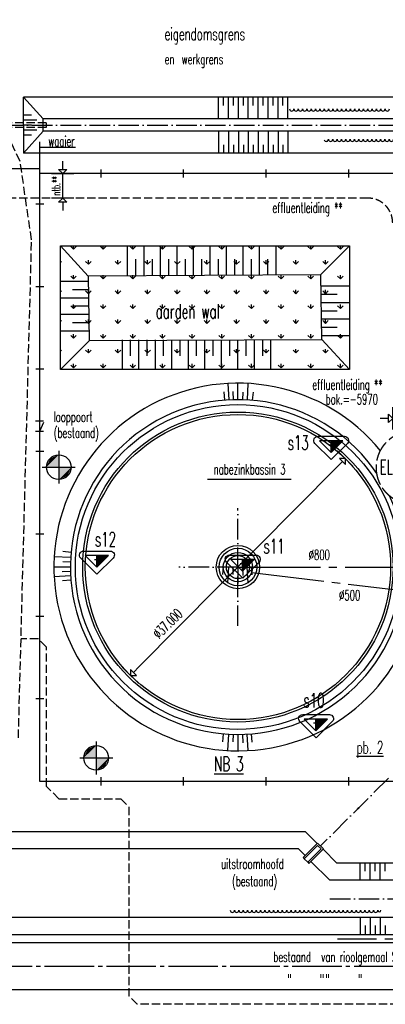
# Model space of a CAD drawing. Extents: x 0 to 420700, y 0 to 297000.
# Tile 3 of 18: x 88672 to 132966, y 114970 to 234399. Entities that reach past the tile are written whole.
import ezdxf
from ezdxf.enums import TextEntityAlignment as Align

# ---------------------------------------------------------------- set-up
doc = ezdxf.new("R2010")
doc.units = 0
doc.header["$LTSCALE"] = 500
for name, pattern in [('CENTRE_M', [7, 5, -1, 0, -1]), ('HIDDEN_L', [6, 5, -1]), ('HIDDEN_M', [2.75, 2, -0.75]), ('STR3', [15, 12, -1, 1, -1]), ('STRAMIEN_L', [26, 20, -2, 2, -2]), ('STRAMIEN_X', [36, 30, -2, 2, -2])]:
    doc.linetypes.add(name, pattern=pattern)
doc.layers.get('0').update_dxf_attribs({"linetype": 'CONTINUOUS'})
for name, color, linetype in [('B1', 52, 'CONTINUOUS'), ('B2', 30, 'CONTINUOUS'), ('B3', 110, 'CONTINUOUS'), ('BCL2', 12, 'CENTRE_M'), ('BDIM2', 144, 'CONTINUOUS'), ('BHL2', 30, 'HIDDEN_M'), ('BHL3', 82, 'HIDDEN_L'), ('BHL4', 140, 'HIDDEN_M'), ('BSL2', 12, 'STR3'), ('BSL3', 40, 'STRAMIEN_L'), ('BSL4', 140, 'STRAMIEN_X'), ('BTXT1', 52, 'CONTINUOUS'), ('BTXT2', 123, 'CONTINUOUS'), ('BTXT3', 141, 'CONTINUOUS')]:
    doc.layers.add(name, color=color, linetype=linetype)
doc.layers.get('0').freeze()
doc.styles.get("Standard").update_dxf_attribs({"font": 'SIMPLEX.shx', "width": 0.6, "height": 1000})

# ---------------------------------------------------------------- blocks, each defined once
blk = doc.blocks.new('QMP')
at = {"layer": 'BDIM2'}
for p, q in [((0, -0.9), (0, 0.9)), ((-0.333, 0), (-1, 0)), ((0, 0), (-0.333, 0.333)), ((-0.333, -0.333), (-0.333, 0.333)), ((-0.333, -0.333), (0, 0))]:
    blk.add_line(p, q, dxfattribs=at)
blk = doc.blocks.new('H')
for p, q in [((-500, 0), (500, 0)), ((0, -500), (0, 500))]:
    blk.add_line(p, q)
at = {"invisible_edges": 15}
blk.add_3dface([(-1501, 1499, -1), (-1501, -1501, -1), (1499, -1501, -1), (1499, 1499, -1)], dxfattribs=at)
blk = doc.blocks.new('*X9')
at = {"color": 0}
for p, q in [((95191, 206546), (94854, 206883)), ((95191, 206546), (95191, 206961)), ((95191, 206546), (95527, 206883)), ((98783, 206546), (98446, 206883)), ((98783, 206546), (98783, 206961)), ((98783, 206546), (99120, 206883)), ((102375, 206546), (102038, 206883)), ((102375, 206546), (102375, 206961)), ((102375, 206546), (102712, 206883)), ((105967, 206546), (105630, 206883)), ((105967, 206546), (105967, 206961)), ((105967, 206546), (106304, 206883)), ((109559, 206546), (109222, 206883)), ((109559, 206546), (109559, 206961)), ((109559, 206546), (109896, 206883)), ((113151, 206546), (112814, 206883)), ((113151, 206546), (113151, 206961)), ((113151, 206546), (113488, 206883)), ((116743, 206546), (116407, 206883)), ((116743, 206546), (116743, 206961)), ((116743, 206546), (117080, 206883)), ((120335, 206546), (119999, 206883)), ((120335, 206546), (120335, 206961)), ((120335, 206546), (120672, 206883)), ((123928, 206546), (123591, 206883)), ((123927, 206546), (123927, 206961)), ((123928, 206546), (124264, 206883)), ((127520, 206546), (127183, 206883)), ((127520, 206546), (127520, 206961)), ((127520, 206546), (127856, 206883)), ((93613, 204968), (93731, 205087)), ((96987, 204750), (96650, 205087)), ((96987, 204750), (96987, 205226)), ((96987, 204750), (97324, 205087)), ((100579, 204750), (100242, 205087)), ((100579, 204750), (100579, 205226)), ((100579, 204750), (100916, 205087)), ((104171, 204750), (103834, 205087)), ((104171, 204750), (104171, 205226)), ((104171, 204750), (104508, 205087)), ((107763, 204750), (107426, 205087)), ((107763, 204750), (107763, 205226)), ((107763, 204750), (108100, 205087)), ((111355, 204750), (111018, 205087)), ((111355, 204750), (111355, 205226)), ((111355, 204750), (111692, 205087)), ((114947, 204750), (114611, 205087)), ((114947, 204750), (114947, 205226)), ((114947, 204750), (115284, 205087)), ((118539, 204750), (118203, 205087)), ((118539, 204750), (118539, 205226)), ((118539, 204750), (118876, 205087)), ((122131, 204750), (121795, 205087)), ((122131, 204750), (122131, 205226)), ((122131, 204750), (122468, 205087)), ((125724, 204750), (125387, 205087)), ((125724, 204750), (125724, 205226)), ((125724, 204750), (126060, 205087)), ((95191, 202954), (94854, 203291)), ((95191, 202954), (95191, 203430)), ((95191, 202954), (95527, 203291)), ((98783, 202954), (98446, 203291)), ((98783, 202954), (98783, 203430)), ((98783, 202954), (99120, 203291)), ((102375, 202954), (102038, 203291)), ((102375, 202954), (102375, 203430)), ((102375, 202954), (102712, 203291)), ((105967, 202954), (105630, 203291)), ((105967, 202954), (105967, 203430)), ((105967, 202954), (106304, 203291)), ((109559, 202954), (109222, 203291)), ((109559, 202954), (109559, 203430)), ((109559, 202954), (109896, 203291)), ((113151, 202954), (112814, 203291)), ((113151, 202954), (113151, 203430)), ((113151, 202954), (113488, 203291)), ((116743, 202954), (116407, 203291)), ((116743, 202954), (116743, 203430)), ((116743, 202954), (117080, 203291)), ((120335, 202954), (119999, 203291)), ((120335, 202954), (120335, 203430)), ((120335, 202954), (120672, 203291)), ((123928, 202954), (123591, 203291)), ((123927, 202954), (123927, 203430)), ((123928, 202954), (124264, 203291)), ((127520, 202954), (127183, 203291)), ((127520, 202954), (127520, 203430)), ((127520, 202954), (127856, 203291)), ((93613, 201376), (93731, 201494)), ((96987, 201158), (96650, 201494)), ((96987, 201158), (96987, 201634)), ((96987, 201158), (97324, 201494)), ((100579, 201158), (100242, 201494)), ((100579, 201158), (100579, 201634)), ((100579, 201158), (100916, 201494)), ((104171, 201158), (103834, 201494)), ((104171, 201158), (104171, 201634)), ((104171, 201158), (104508, 201494)), ((107763, 201158), (107426, 201494)), ((107763, 201158), (107763, 201634)), ((107763, 201158), (108100, 201494)), ((111355, 201158), (111018, 201494)), ((111355, 201158), (111355, 201634)), ((111355, 201158), (111692, 201494)), ((114947, 201158), (114611, 201494)), ((114947, 201158), (114947, 201634)), ((114947, 201158), (115284, 201494)), ((118539, 201158), (118203, 201494)), ((118539, 201158), (118539, 201634)), ((118539, 201158), (118876, 201494)), ((122131, 201158), (121795, 201494)), ((122131, 201158), (122131, 201634)), ((122131, 201158), (122468, 201494)), ((125724, 201158), (125387, 201494)), ((125724, 201158), (125724, 201634)), ((125724, 201158), (126060, 201494)), ((95191, 199362), (94854, 199698)), ((95191, 199362), (95191, 199838)), ((95191, 199362), (95527, 199698)), ((98783, 199362), (98446, 199698)), ((98783, 199362), (98783, 199838)), ((98783, 199362), (99120, 199698)), ((102375, 199362), (102038, 199698)), ((102375, 199362), (102375, 199838)), ((102375, 199362), (102712, 199698)), ((105967, 199362), (105630, 199698)), ((105967, 199362), (105967, 199838)), ((105967, 199362), (106304, 199698)), ((109559, 199362), (109222, 199698)), ((109559, 199362), (109559, 199838)), ((109559, 199362), (109896, 199698)), ((113151, 199362), (112814, 199698)), ((113151, 199362), (113151, 199838)), ((113151, 199362), (113488, 199698)), ((116743, 199362), (116407, 199698)), ((116743, 199362), (116743, 199838)), ((116743, 199362), (117080, 199698)), ((120335, 199362), (119999, 199698)), ((120335, 199362), (120335, 199838)), ((120335, 199362), (120672, 199698)), ((123928, 199362), (123591, 199698)), ((123927, 199362), (123927, 199838)), ((123928, 199362), (124264, 199698)), ((127520, 199362), (127183, 199698)), ((127520, 199362), (127520, 199838)), ((127520, 199362), (127856, 199698)), ((93613, 197784), (93731, 197902)), ((96987, 197566), (96650, 197902)), ((96987, 197566), (96987, 198042)), ((96987, 197566), (97324, 197902)), ((100579, 197566), (100242, 197902)), ((100579, 197566), (100579, 198042)), ((100579, 197566), (100916, 197902)), ((104171, 197566), (103834, 197902)), ((104171, 197566), (104171, 198042)), ((104171, 197566), (104508, 197902)), ((107763, 197566), (107426, 197902)), ((107763, 197566), (107763, 198042)), ((107763, 197566), (108100, 197902)), ((111355, 197566), (111018, 197902)), ((111355, 197566), (111355, 198042)), ((111355, 197566), (111692, 197902)), ((114947, 197566), (114611, 197902)), ((114947, 197566), (114947, 198042)), ((114947, 197566), (115284, 197902)), ((118539, 197566), (118203, 197902)), ((118539, 197566), (118539, 198042)), ((118539, 197566), (118876, 197902)), ((122131, 197566), (121795, 197902)), ((122131, 197566), (122131, 198042)), ((122131, 197566), (122468, 197902)), ((125724, 197566), (125387, 197902)), ((125724, 197566), (125724, 198042)), ((125724, 197566), (126060, 197902)), ((95191, 195770), (94854, 196106)), ((95191, 195769), (95191, 196246)), ((95191, 195770), (95527, 196106)), ((98783, 195770), (98446, 196106)), ((98783, 195769), (98783, 196246)), ((98783, 195770), (99120, 196106)), ((102375, 195770), (102038, 196106)), ((102375, 195769), (102375, 196246)), ((102375, 195770), (102712, 196106)), ((105967, 195770), (105630, 196106)), ((105967, 195769), (105967, 196246)), ((105967, 195770), (106304, 196106)), ((109559, 195770), (109222, 196106)), ((109559, 195769), (109559, 196246)), ((109559, 195770), (109896, 196106)), ((113151, 195770), (112814, 196106)), ((113151, 195769), (113151, 196246)), ((113151, 195770), (113488, 196106)), ((116743, 195770), (116407, 196106)), ((116743, 195769), (116743, 196246)), ((116743, 195770), (117080, 196106)), ((120335, 195770), (119999, 196106)), ((120335, 195769), (120335, 196246)), ((120335, 195770), (120672, 196106)), ((123928, 195770), (123591, 196106)), ((123927, 195769), (123927, 196246)), ((123928, 195770), (124264, 196106)), ((127520, 195770), (127183, 196106)), ((127520, 195769), (127520, 196246)), ((127520, 195770), (127856, 196106)), ((93613, 194192), (93731, 194310)), ((96987, 193974), (96650, 194310)), ((96987, 193973), (96987, 194450)), ((96987, 193974), (97324, 194310)), ((100579, 193974), (100242, 194310)), ((100579, 193973), (100579, 194450)), ((100579, 193974), (100916, 194310)), ((104171, 193974), (103834, 194310)), ((104171, 193973), (104171, 194450)), ((104171, 193974), (104508, 194310)), ((107763, 193974), (107426, 194310)), ((107763, 193973), (107763, 194450)), ((107763, 193974), (108100, 194310)), ((111355, 193974), (111018, 194310)), ((111355, 193973), (111355, 194450)), ((111355, 193974), (111692, 194310)), ((114947, 193974), (114611, 194310)), ((114947, 193973), (114947, 194450)), ((114947, 193974), (115284, 194310)), ((118539, 193974), (118203, 194310)), ((118539, 193973), (118539, 194450)), ((118539, 193974), (118876, 194310)), ((122131, 193974), (121795, 194310)), ((122131, 193973), (122131, 194450)), ((122131, 193974), (122468, 194310)), ((125724, 193974), (125387, 194310)), ((125724, 193973), (125724, 194450)), ((125724, 193974), (126060, 194310)), ((95191, 192177), (94854, 192514)), ((95191, 192177), (95191, 192654)), ((95191, 192177), (95527, 192514)), ((98783, 192177), (98446, 192514)), ((98783, 192177), (98783, 192654)), ((98783, 192177), (99120, 192514)), ((102375, 192177), (102038, 192514)), ((102375, 192177), (102375, 192654)), ((102375, 192177), (102712, 192514)), ((105967, 192177), (105630, 192514)), ((105967, 192177), (105967, 192654)), ((105967, 192177), (106304, 192514)), ((109559, 192177), (109222, 192514)), ((109559, 192177), (109559, 192654)), ((109559, 192177), (109896, 192514)), ((113151, 192177), (112814, 192514)), ((113151, 192177), (113151, 192654)), ((113151, 192177), (113488, 192514)), ((116743, 192177), (116407, 192514)), ((116743, 192177), (116743, 192654)), ((116743, 192177), (117080, 192514)), ((120335, 192177), (119999, 192514)), ((120335, 192177), (120335, 192654)), ((120335, 192177), (120672, 192514)), ((123928, 192177), (123591, 192514)), ((123927, 192177), (123927, 192654)), ((123928, 192177), (124264, 192514)), ((127520, 192177), (127183, 192514)), ((127520, 192177), (127520, 192654)), ((127520, 192177), (127856, 192514))]:
    blk.add_line(p, q, dxfattribs=at)

msp = doc.modelspace()

# ---------------------------------------------------------------- linework, layer by layer
at = {"layer": 'B1'}
for p, q in [((112768, 222359), (112768, 225009)), ((113368, 224009), (113368, 225009)), ((113968, 222359), (113968, 225009)), ((114568, 224009), (114568, 225009)), ((115168, 222359), (115168, 225009)), ((115768, 224009), (115768, 225009)), ((116368, 222359), (116368, 225009)), ((116968, 224009), (116968, 225009)), ((117568, 222359), (117568, 225009)), ((118168, 224009), (118168, 225009)), ((118768, 222359), (118768, 225009)), ((119368, 224009), (119368, 225009)), ((119968, 222359), (119968, 225009)), ((120568, 224009), (120568, 225009)), ((121168, 222359), (121168, 225009)), ((90113, 222809), (89113, 222809)), ((90763, 222209), (89113, 222209)), ((90113, 221609), (89113, 221609)), ((90763, 221009), (89113, 221009)), ((90113, 220409), (89113, 220409)), ((112768, 220859), (112768, 218209)), ((113968, 220859), (113968, 218209)), ((115168, 220859), (115168, 218209)), ((116368, 220859), (116368, 218209)), ((117568, 220859), (117568, 218209)), ((118768, 220859), (118768, 218209)), ((119968, 220859), (119968, 218209)), ((121168, 220859), (121168, 218209)), ((91113, 175509, -3), (91113, 219584, -3)), ((113368, 219209), (113368, 218209)), ((114568, 219209), (114568, 218209)), ((115768, 219209), (115768, 218209)), ((116968, 219209), (116968, 218209)), ((118168, 219209), (118168, 218209)), ((119368, 219209), (119368, 218209)), ((120568, 219209), (120568, 218209)), ((305523, 215745, -2), (91113, 215745, -3)), ((114030, 188280), (113924, 190277)), ((115113, 188309), (115113, 190309)), ((116255, 188276), (116368, 190273)), ((113511, 188245), (113431, 189267)), ((114561, 188301), (114533, 189318)), ((115712, 188300), (115739, 189216)), ((116895, 188230), (116982, 189216)), ((90567, 185745, -3), (91567, 185745, -3)), ((91113, 184495, -3), (91582, 185599, -3)), ((90567, 184495, -3), (91567, 184495, -3)), ((93409, 182123), (93409, 178123)), ((91409, 180123), (95409, 180123)), ((91113, 160509, -3), (91113, 175509, -3)), ((94891, 169791), (93906, 169878)), ((94845, 169151), (92848, 169264)), ((94821, 168608), (93906, 168635)), ((94813, 168009), (92813, 168009)), ((94820, 167457), (93803, 167429)), ((94842, 166926), (92844, 166820)), ((94876, 166407), (93854, 166327)), ((91113, 142009, -3), (91113, 160509, -3)), ((113334, 147787), (113247, 146802)), ((113975, 147741), (113862, 145744)), ((114518, 147717), (114491, 146802)), ((115117, 147709), (115117, 145709)), ((115669, 147716), (115696, 146699)), ((116199, 147738), (116306, 145740)), ((116718, 147772), (116799, 146750)), ((97936, 146862), (97936, 142862)), ((95936, 144862), (99936, 144862)), ((305523, 142009, -3), (91113, 142009, -3)), ((123139, 132616), (123563, 132192)), ((129936, 130109), (129936, 132109)), ((130536, 131109), (130536, 132109)), ((131136, 130109), (131136, 132109)), ((131736, 131109), (131736, 132109)), ((132336, 130109), (132336, 132109)), ((132936, 131109), (132936, 132109)), ((129936, 125509), (129936, 123509)), ((131136, 125509), (131136, 123509)), ((132336, 125509), (132336, 123509)), ((130536, 124509), (130536, 123509)), ((131736, 124509), (131736, 123509)), ((132936, 124509), (132936, 123509))]:
    msp.add_line(p, q, dxfattribs=at)
at = {"layer": 'B1', "linetype": 'CONTINUOUS'}
msp.add_line((93878, 212752), (93878, 215745), dxfattribs=at)
at = {"layer": 'B1'}
for points in [[(121365, 223582, 1), (121891, 223582, 1), (122417, 223582, 1), (122944, 223582, 1), (123470, 223582, 1), (123996, 223582, 1), (124522, 223582, 1), (125049, 223582, 1), (125575, 223582, 1), (126101, 223582, 1), (126628, 223582, 1), (127154, 223582, 1), (127680, 223582, 1), (128207, 223582, 1), (128733, 223582, 1), (129259, 223582, 1), (129786, 223582, 1), (130312, 223582, 1), (130838, 223582, 1), (131365, 223582, 1), (131891, 223582, 1), (132417, 223582, 1), (132944, 223582, 1), (133470, 223582, 1)], [(125577, 219786, 0.7927478), (126076, 219903, 1), (126602, 219903, 1), (127129, 219903, 1), (127655, 219903, 1), (128181, 219903, 1), (128708, 219903, 1), (129234, 219903, 1), (129760, 219903, 1), (130287, 219903, 1), (130813, 219903, 1), (131339, 219903, 1), (131866, 219903, 1), (132392, 219903, 1), (132918, 219903, 1), (133445, 219903, 1), (133971, 219903, 1), (134497, 219903, 1), (135023, 219903, 1), (135550, 219903, 1), (136076, 219903, 1), (136602, 219903, 1), (137129, 219903, 1), (137655, 219903, 1)], [(114176, 126377, 1), (114702, 126377, 1), (115228, 126377, 1), (115754, 126377, 1), (116281, 126377, 1), (116807, 126377, 1), (117333, 126377, 1), (117860, 126377, 1), (118386, 126377, 1), (118912, 126377, 1), (119439, 126377, 1), (119965, 126377, 1), (120491, 126377, 1), (121018, 126377, 1), (121544, 126377, 1), (122070, 126377, 1), (122597, 126377, 1), (123123, 126377, 1), (123649, 126377, 1), (124176, 126377, 1), (124702, 126377, 1), (125228, 126377, 1), (125754, 126377, 1), (126281, 126377, 1), (126807, 126377, 1), (127333, 126377, 1), (127860, 126377, 1), (128386, 126377, 1), (128912, 126377, 1), (129439, 126377, 1), (129965, 126377, 1), (130491, 126377, 1), (131018, 126377, 1), (131544, 126377, 1), (132070, 126377, 1), (132446, 126377, 1)]]:
    msp.add_lwpolyline(points, format="xyb", dxfattribs=at)
msp.add_lwpolyline([(123139, 132616), (124765, 134242), (125190, 133818), (123563, 132192), (123705, 132050), (125472, 133818), (124765, 134525), (122998, 132757)], close=True, dxfattribs=at)
for radius in [19700, 2625, 2275, 1775]:
    msp.add_circle((115113, 168009), radius, dxfattribs=at)
for radius, start, end in [(22300, 39.26182, 354.08004), (20300, 33.98848, 25.13626)]:
    msp.add_arc((115113, 168009), radius, start, end, dxfattribs=at)
for points in [[(126389, 181906), (126389, 183320), (126389, 181906), (127804, 183320)], [(93409, 180123), (93409, 181623), (93409, 180123), (91909, 180123)], [(92659, 180873), (93409, 181623), (92659, 180873), (92353, 181188)], [(92659, 180873), (92353, 181188), (92659, 180873), (91909, 180123)], [(93409, 180123), (94909, 180123), (93409, 180123), (93409, 178623)], [(94159, 179373), (94466, 179058), (94159, 179373), (93409, 178623)], [(94159, 179373), (94466, 179058), (94159, 179373), (94909, 180123)], [(98009, 167993), (98009, 169408), (98009, 167993), (99424, 169408)], [(115678, 167508), (115678, 168922), (115678, 167508), (117092, 168922)], [(124558, 148156), (124558, 149570), (124558, 148156), (125972, 149570)], [(97936, 144862), (97936, 146362), (97936, 144862), (96436, 144862)], [(97186, 145612), (96880, 145926), (97186, 145612), (96436, 144862)], [(97186, 145612), (97936, 146362), (97186, 145612), (96880, 145926)], [(97936, 144862), (99436, 144862), (97936, 144862), (97936, 143362)], [(98686, 144112), (98993, 143797), (98686, 144112), (99436, 144862)], [(98686, 144112), (98993, 143797), (98686, 144112), (97936, 143362)]]:
    msp.add_solid(points, dxfattribs=at)
at = {"layer": 'B2'}
for p, q in [((327068, 225009), (89113, 225009)), ((89113, 221609), (89113, 225009)), ((91513, 222359), (89113, 225009)), ((328718, 222359), (91513, 222359)), ((91513, 220859), (91513, 222359)), ((89113, 221609), (89113, 218209)), ((91513, 220859), (89113, 218209)), ((136414, 220859), (91513, 220859)), ((136093, 218209), (89113, 218209)), ((93613, 206961, -3), (96956, 203302, -3)), ((101743, 203413), (101743, 206961)), ((103743, 203413), (103743, 206961)), ((105743, 203413), (105743, 206961)), ((107743, 203413), (107743, 206961)), ((109743, 203413), (109743, 206961)), ((111743, 203413), (111743, 206961)), ((113743, 203413), (113743, 206961)), ((115743, 203413), (115743, 206961)), ((117743, 203413), (117743, 206961)), ((119743, 203413), (119743, 206961)), ((125105, 203453, -3), (128613, 206961, -3)), ((102743, 203430), (102743, 205349)), ((104743, 203430), (104743, 205349)), ((106743, 203430), (106743, 205349)), ((108743, 203430), (108743, 205349)), ((110743, 203430), (110743, 205349)), ((112743, 203430), (112743, 205349)), ((114743, 203430), (114743, 205349)), ((116743, 203430), (116743, 205349)), ((118743, 203430), (118743, 205349)), ((125138, 203453, -3), (96956, 203302, -3)), ((96956, 203302, -3), (97088, 195469, -3)), ((125269, 195619, -3), (125138, 203453, -3)), ((97004, 202634), (93613, 202634)), ((125193, 202101, -3), (128613, 202101, -3)), ((96987, 201634), (95067, 201634)), ((125211, 201102, -3), (127130, 201102, -3)), ((97004, 200634), (93613, 200634)), ((96987, 199634), (95067, 199634)), ((125193, 200101, -3), (128613, 200101, -3)), ((97004, 198634), (93613, 198634)), ((125211, 199102, -3), (127130, 199102, -3)), ((96987, 197634), (95067, 197634)), ((125193, 198101, -3), (128613, 198101, -3)), ((125211, 197102, -3), (127130, 197102, -3)), ((97068, 196634), (93613, 196634)), ((125193, 196101, -3), (128613, 196101, -3)), ((93613, 191961, -3), (97121, 195469, -3)), ((97088, 195469, -3), (125269, 195619, -3)), ((101070, 195566, -3), (101070, 191961, -3)), ((102071, 195549, -3), (102071, 193629, -3)), ((103070, 195566, -3), (103070, 191961, -3)), ((104071, 195549, -3), (104071, 193629, -3)), ((105070, 195566, -3), (105070, 191961, -3)), ((106071, 195549, -3), (106071, 193629, -3)), ((107070, 195566, -3), (107070, 191961, -3)), ((108071, 195549, -3), (108071, 193629, -3)), ((109070, 195566, -3), (109070, 191961, -3)), ((110071, 195549, -3), (110071, 193629, -3)), ((111070, 195566, -3), (111070, 191961, -3)), ((112071, 195549, -3), (112071, 193629, -3)), ((113070, 195566, -3), (113070, 191961, -3)), ((114071, 195549, -3), (114071, 193629, -3)), ((115070, 195566, -3), (115070, 191961, -3)), ((116071, 195549, -3), (116071, 193629, -3)), ((117070, 195566, -3), (117070, 191961, -3)), ((118071, 195549, -3), (118071, 193629, -3)), ((119070, 195566, -3), (119070, 191961, -3)), ((128613, 191961, -3), (125269, 195619, -3)), ((126101, 182849), (126678, 182849)), ((126389, 181906), (126389, 183320)), ((97721, 168936), (98298, 168936)), ((98009, 167993), (98009, 169408)), ((115390, 168450), (115967, 168450)), ((115678, 167508), (115678, 168922)), ((124558, 148156), (124558, 149570)), ((124269, 149099), (124846, 149099)), ((123313, 135909), (82913, 135909)), ((123313, 135909), (124731, 134491)), ((122443, 133809), (82039, 133809)), ((122443, 133809), (123246, 133006)), ((125438, 133783), (127113, 132109)), ((123953, 132299), (126243, 130009)), ((235331, 132109), (127113, 132109)), ((236533, 130009), (126243, 130009)), ((236533, 125509), (61677, 125509)), ((235478, 123409), (61677, 123409)), ((233242, 122409), (61677, 122409)), ((348273, 116709), (61677, 116709))]:
    msp.add_line(p, q, dxfattribs=at)
msp.add_lwpolyline([(93613, 206961), (128613, 206961), (128613, 191961), (93613, 191961)], close=True, dxfattribs=at)
for points in [[(126389, 181906), (127804, 183320), (124975, 183320), (126389, 181906)], [(98009, 167993), (99424, 169408), (96595, 169408), (98009, 167993)], [(115678, 167508), (117092, 168922), (114264, 168922), (115678, 167508)], [(124558, 148156), (125972, 149570), (123143, 149570), (124558, 148156)]]:
    msp.add_lwpolyline(points, dxfattribs=at)
for points in [[(123280, 168009, 0, 500, 0), (124780, 168009, 0, 0, 0), (128069, 168009, 0, 0, 0)], [(130695, 165627, 0, 500, 0), (129206, 165809, 0, 0, 0), (126844, 166096, 0, 0, 0)]]:
    msp.add_lwpolyline(points, format="xyseb", dxfattribs=at)
for radius in [18800, 18500, 1400]:
    msp.add_circle((115113, 168009), radius, dxfattribs=at)
at = {"layer": 'B3'}
for points in [[(126415, 181037), (124440, 183012, -0.6681786), (124794, 183866), (128025, 183866, -0.6670985), (128379, 183013), (126415, 181037)], [(98035, 167125), (96060, 169100, -0.6681786), (96414, 169953), (99645, 169953, -0.6670985), (99999, 169101), (98035, 167125)], [(115704, 166639), (113729, 168614, -0.6681786), (114083, 169467), (117313, 169467, -0.6670985), (117668, 168615), (115704, 166639)], [(124583, 147287), (122608, 149262, -0.6681786), (122962, 150116), (126193, 150116, -0.6670985), (126547, 149263), (124583, 147287)]]:
    msp.add_lwpolyline(points, format="xyb", dxfattribs=at)
for centre in [(93409, 180123), (97936, 144862)]:
    msp.add_circle(centre, 1500, dxfattribs=at)
at = {"layer": 'BCL2'}
for p, q in [((72624, 221609), (329218, 221609)), ((115113, 160863), (115113, 175154)), ((115113, 168009), (107967, 168009)), ((133357, 142410), (125119, 134172)), ((126243, 127759), (151846, 127759))]:
    msp.add_line(p, q, dxfattribs=at)
at = {"layer": 'BDIM2'}
msp.add_line((127070, 180092), (103155, 155925), dxfattribs=at)
at = {"layer": 'BHL2'}
for p, q in [((91876, 221909), (71737, 221909)), ((91876, 221309), (71990, 221309)), ((91876, 221909), (91876, 221309)), ((90913, 159309), (88831, 159309)), ((91913, 158309), (90913, 159309)), ((91913, 141409), (91913, 158309)), ((93413, 139909), (91913, 141409)), ((93413, 139909), (100913, 139909)), ((100913, 139909), (101913, 138909)), ((101913, 138909), (101913, 115970)), ((102913, 114970), (101913, 115970)), ((135934, 114970), (102913, 114970))]:
    msp.add_line(p, q, dxfattribs=at)
msp.add_lwpolyline([(88513, 147309), (90113, 207709), (88713, 217209), (77617, 240665), (77617, 270418)], dxfattribs=at)
at = {"layer": 'BHL3'}
msp.add_circle((136387, 180075), 4500, dxfattribs=at)
at = {"layer": 'BHL4'}
msp.add_line((130862, 212752), (68762, 212752), dxfattribs=at)
msp.add_arc((130862, 209752), 3000, 0, 90, dxfattribs=at)
at = {"layer": 'BSL2'}
msp.add_line((76683, 119601), (218153, 119601), dxfattribs=at)
at = {"layer": 'BSL3'}
for p, q in [((115113, 168009), (136663, 168009)), ((138413, 164709), (116810, 167299))]:
    msp.add_line(p, q, dxfattribs=at)
at = {"layer": 'BSL4'}
msp.add_line((149913, 122859), (127195, 122859), dxfattribs=at)
at = {"layer": 'BTXT2'}
for p, q in [((95437, 218885), (91121, 218885, -3)), ((80812, 216360), (91113, 216360)), ((111437, 178662), (121579, 178662)), ((113330, 168087), (113243, 167102)), ((113970, 168041), (113858, 166044)), ((114514, 168017), (114487, 167102)), ((115113, 168009), (115113, 166009)), ((115664, 168016), (115692, 166999)), ((116195, 168038), (116301, 166040)), ((116714, 168072), (116795, 167050))]:
    msp.add_line(p, q, dxfattribs=at)
for points in [[(102152, 225009, 0, 500, 0), (102152, 226509, 0, 0, 0), (102152, 232686, 0, 0, 0), (105378, 232686, 0, 0, 0)], [(130370, 156318, 0, 500, 0), (130370, 154818, 0, 0, 0), (130370, 152799, 0, 0, 0), (137816, 152799, 0, 0, 0)], [(129238, 138291, 0, 250, 0), (129769, 138820, 0, 0, 0)]]:
    msp.add_lwpolyline(points, format="xyseb", dxfattribs=at)

# ---------------------------------------------------------------- block references
at = {"layer": 'B1', "linetype": 'CONTINUOUS', "xscale": 1500, "yscale": 1500, "zscale": 1500}
for p, rotation in [((93878, 215745), 270), ((93878, 212752), 90)]:
    msp.add_blockref('QMP', p, dxfattribs=dict(at, rotation=rotation))
at = {"layer": 'B1'}
for p, rotation in [((98491, 215745, -3), 180), ((108491, 215745, -3), 180), ((118491, 215745, -3), 180), ((128491, 215745, -3), 180), ((91113, 212009), 89.99999999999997), ((91113, 202009), 89.99999999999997), ((91113, 192009), 89.99999999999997), ((91113, 182009), 89.99999999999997), ((91113, 172009), 89.99999999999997), ((91113, 162009), 89.99999999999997), ((91113, 152009), 89.99999999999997), ((98491, 142009), 180), ((108491, 142009), 180), ((118491, 142009), 180), ((128491, 142009), 180)]:
    msp.add_blockref('H', p, dxfattribs=dict(at, rotation=rotation))
msp.add_blockref('*X9', (0, 0), dxfattribs=at)
at = {"layer": 'BDIM2', "xscale": 1500, "yscale": 1500, "zscale": 1500}
for p, rotation in [((128126, 181158), 45.29945652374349), ((102100, 154859), 225.2994565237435)]:
    msp.add_blockref('QMP', p, dxfattribs=dict(at, rotation=rotation))
at = {"layer": 'BTXT2', "linetype": 'CONTINUOUS', "xscale": 1500, "yscale": 1500, "zscale": 1500}
msp.add_blockref('QMP', (133862, 186037), dxfattribs=at)

# ---------------------------------------------------------------- texts
at = {"layer": 'BTXT1', "width": 0.6}
for s, p in [('uitstroomhoofd', (113065, 131385)), ('(bestaand)', (114399, 129282))]:
    msp.add_text(s, height=1250, dxfattribs=at).set_placement(p)
at = {"layer": 'BTXT2', "width": 0.6}
for s, height, p in [('eigendomsgrens', 1500, (106224, 231919)), ('en', 1250, (106230, 228990)), ('werkgrens', 1250, (108307, 228990)), ('waaier', 1250, (92153, 219035)), ('effluentleiding **', 1250, (119288, 210973)), ('effluentleiding **', 1250, (124120, 189523)), ('looppoort ', 1250, (92779, 185605)), ('(bestaand)', 1250, (92798, 183665)), ('s13', 1750, (121131, 182214)), ('s12', 1750, (97778, 170494)), ('s11', 1750, (118208, 169660)), ('%%C800', 1250, (123684, 168865)), ('%%C500', 1250, (127364, 163967)), ('s10', 1750, (123047, 150965)), ('bestaand', 1250, (119400, 120102)), ('van rioolgemaal Schiphol-Rijk', 1250, (125197, 120102)), (' "      "   ', 1250, (120576, 117366)), (' "      "   ', 1250, (125193, 117366))]:
    msp.add_text(s, height=height, dxfattribs=at).set_placement(p)
msp.add_text('bok.=-5970', height=1250, dxfattribs=at).set_placement((128909, 188368), align=Align.MIDDLE)
msp.add_text('nabezinkbassin 3', height=1250, dxfattribs=at).set_placement((116527, 179249), align=Align.CENTER)
msp.add_text('%%C37.000', height=1250, rotation=45, dxfattribs=at).set_placement((105557, 159228))
at = {"layer": 'BTXT2', "insert": (93078, 214248), "char_height": 1000, "attachment_point": 5, "rotation": 90}
msp.add_mtext('\\A1;ntb.**', dxfattribs=at)
at = {"layer": 'BTXT3', "width": 0.6}
for s, height, p in [('aarden wal', 1750, (105140, 198152)), (' EL**', 1750, (131557, 179255)), ('%%Upb. 2', 1500, (129496, 145375)), ('%%uNB 3', 1750, (112231, 143259))]:
    msp.add_text(s, height=height, dxfattribs=at).set_placement(p)

doc.saveas('drawing.dxf')
